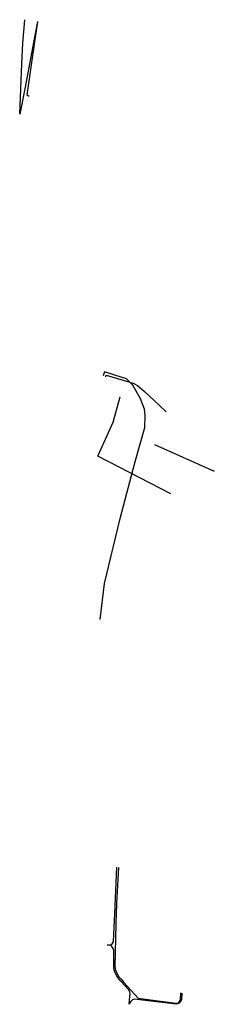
# Model space of a CAD drawing. Extents: x -607808 to -607765, y -1001534 to -1001318.
import ezdxf

# ---------------------------------------------------------------- set-up
doc = ezdxf.new("R2010")
doc.units = 0
doc.header["$MEASUREMENT"] = 0
doc.layers.add('sítě 1981 kanál', color=44, linetype='_KANALIZACE_PODZ')
doc.layers.add('sítě 1981 NN', color=201, linetype='_EL_VEDENI_NN_NADZ')
doc.linetypes.add('_EL_VEDENI_NN_NADZ', pattern='A,10,-15,[109,cadkon.shx,S=5,R=0,X=0,Y=0],-50,10,-10', length=95)
doc.linetypes.add('_KANALIZACE_PODZ', pattern='A,35,-15,[102,cadkon.shx,S=5,R=0,X=0,Y=5],-5,30,-15', length=100)

msp = doc.modelspace()

# ---------------------------------------------------------------- linework, layer by layer
at = {"layer": 'sítě 1981 kanál', "linetype": '_KANALIZACE_PODZ', "ltscale": 100}
for p, q in [((-607787.24, -1001406.28), (-607785.723, -1001400.762)), ((-607790.614, -1001413.749), (-607787.24, -1001406.28)), ((-607778.229, -1001411.148), (-607765.207, -1001417.031)), ((-607774.675, -1001421.994), (-607790.614, -1001413.749))]:
    msp.add_line(p, q, dxfattribs=at)
at = {"layer": 'sítě 1981 NN', "ltscale": 100}
for p, q in [((-607806.965, -1001323.308), (-607806.594, -1001318.165)), ((-607803.815, -1001318.579), (-607805.128, -1001325.514)), ((-607804.434, -1001323.501), (-607803.705, -1001318.598)), ((-607807.251, -1001327.863), (-607806.965, -1001323.308)), ((-607805.129, -1001328.041), (-607804.434, -1001323.501)), ((-607805.128, -1001325.514), (-607806.496, -1001332.955)), ((-607807.671, -1001338.872), (-607807.251, -1001327.863)), ((-607806.042, -1001334.694), (-607805.129, -1001328.041)), ((-607806.496, -1001332.955), (-607807.671, -1001338.872)), ((-607805.628, -1001334.968), (-607806.042, -1001334.694)), ((-607789.19, -1001395.281), (-607789.449, -1001396.136)), ((-607786.902, -1001395.991), (-607789.19, -1001395.281)), ((-607788.885, -1001396.326), (-607788.779, -1001395.961)), ((-607788.779, -1001395.961), (-607783.858, -1001397.46)), ((-607784.338, -1001396.803), (-607786.902, -1001395.991)), ((-607782.969, -1001398.139), (-607784.338, -1001396.803)), ((-607783.858, -1001397.46), (-607782.751, -1001397.792)), ((-607781.281, -1001401.178), (-607782.969, -1001398.139)), ((-607782.751, -1001397.792), (-607781.942, -1001398.224)), ((-607781.942, -1001398.224), (-607780.434, -1001399.524)), ((-607780.434, -1001399.524), (-607777.22, -1001402.533)), ((-607780.466, -1001403.456), (-607781.281, -1001401.178)), ((-607777.22, -1001402.533), (-607775.683, -1001404.011)), ((-607780.297, -1001404.829), (-607780.466, -1001403.456)), ((-607780.34, -1001407.415), (-607780.297, -1001404.829)), ((-607782.539, -1001415.145), (-607780.34, -1001407.415)), ((-607785.776, -1001427.382), (-607782.539, -1001415.145)), ((-607789.188, -1001441.554), (-607785.776, -1001427.382)), ((-607790.079, -1001449.5), (-607789.188, -1001441.554)), ((-607786.889, -1001513.901), (-607786.462, -1001503.724)), ((-607786.142, -1001503.758), (-607786.517, -1001511.608)), ((-607786.517, -1001511.608), (-607786.677, -1001516.105)), ((-607787.105, -1001518.344), (-607786.889, -1001513.901)), ((-607786.677, -1001516.105), (-607786.926, -1001525.434)), ((-607787.199, -1001520.05), (-607787.105, -1001518.344)), ((-607787.893, -1001520.796), (-607788.561, -1001520.762)), ((-607787.893, -1001520.796), (-607787.487, -1001520.478)), ((-607787.581, -1001521.081), (-607787.893, -1001520.796)), ((-607787.299, -1001521.494), (-607787.581, -1001521.081)), ((-607787.487, -1001520.478), (-607787.199, -1001520.05)), ((-607787.157, -1001521.954), (-607787.299, -1001521.494)), ((-607787.161, -1001523.832), (-607787.157, -1001521.954)), ((-607787.142, -1001525.874), (-607787.161, -1001523.832)), ((-607786.926, -1001525.434), (-607786.784, -1001526.211)), ((-607786.897, -1001526.657), (-607787.142, -1001525.874)), ((-607786.693, -1001527.13), (-607786.897, -1001526.657)), ((-607786.784, -1001526.211), (-607786.487, -1001526.923)), ((-607786.298, -1001527.777), (-607786.693, -1001527.13)), ((-607786.487, -1001526.923), (-607786.013, -1001527.725)), ((-607785.607, -1001528.633), (-607786.298, -1001527.777)), ((-607786.013, -1001527.725), (-607785.565, -1001528.228)), ((-607783.922, -1001530.498), (-607785.607, -1001528.633)), ((-607785.565, -1001528.228), (-607784.924, -1001528.926)), ((-607784.924, -1001528.926), (-607781.854, -1001532.388)), ((-607783.669, -1001530.946), (-607783.922, -1001530.498)), ((-607783.754, -1001533.649), (-607783.568, -1001531.242)), ((-607783.568, -1001531.242), (-607783.669, -1001530.946)), ((-607772.579, -1001532.747), (-607772.467, -1001531.231)), ((-607772.254, -1001531.241), (-607772.361, -1001532.727)), ((-607783.664, -1001533.398), (-607783.686, -1001533.678)), ((-607783.452, -1001533.125), (-607783.664, -1001533.398)), ((-607783.045, -1001532.745), (-607783.452, -1001533.125)), ((-607782.649, -1001532.598), (-607783.045, -1001532.745)), ((-607779.722, -1001532.925), (-607782.649, -1001532.598)), ((-607781.854, -1001532.388), (-607778.059, -1001532.872)), ((-607773.424, -1001533.711), (-607779.722, -1001532.925)), ((-607778.059, -1001532.872), (-607773.493, -1001533.489)), ((-607773.493, -1001533.489), (-607773.189, -1001533.425)), ((-607773.145, -1001533.63), (-607773.424, -1001533.711)), ((-607773.189, -1001533.425), (-607772.976, -1001533.291)), ((-607772.849, -1001533.463), (-607773.145, -1001533.63)), ((-607772.976, -1001533.291), (-607772.813, -1001533.108)), ((-607772.56, -1001533.135), (-607772.849, -1001533.463)), ((-607772.813, -1001533.108), (-607772.638, -1001532.877)), ((-607772.638, -1001532.877), (-607772.579, -1001532.747)), ((-607772.361, -1001532.727), (-607772.56, -1001533.135))]:
    msp.add_line(p, q, dxfattribs=at)

doc.saveas('drawing.dxf')
